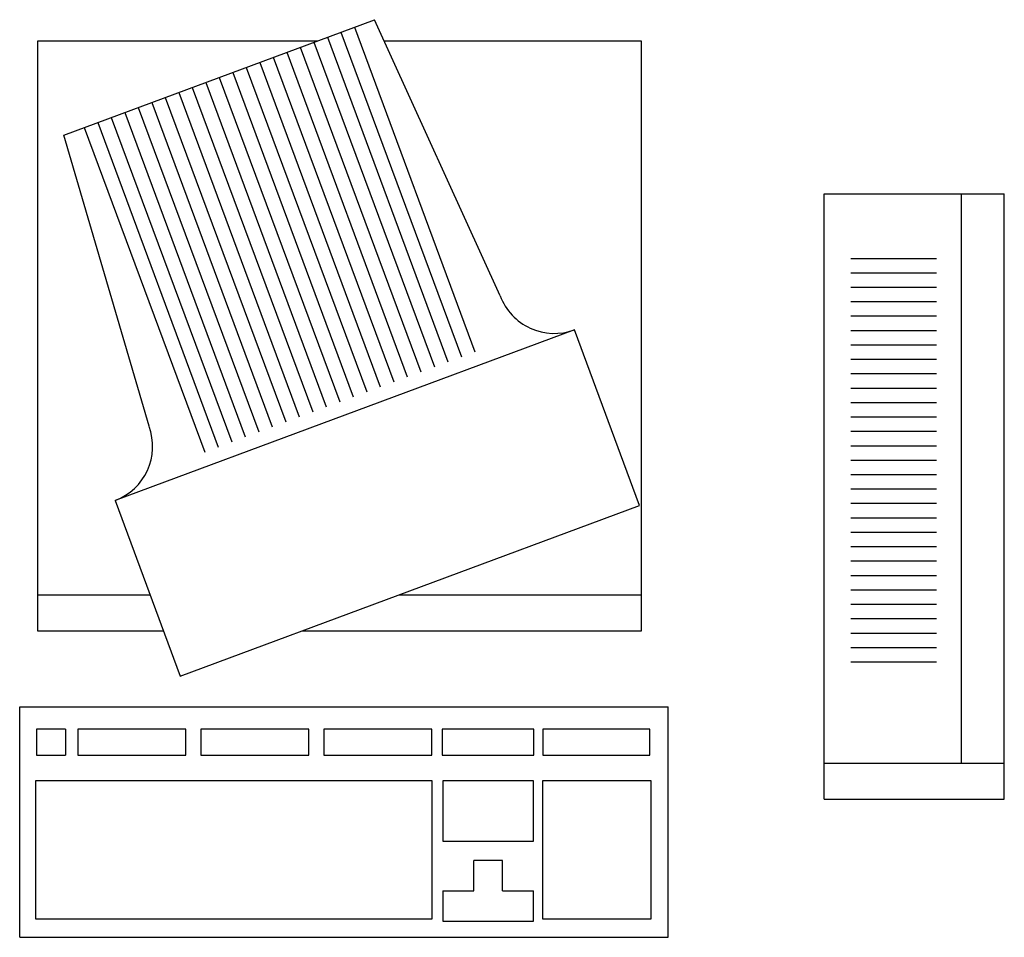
# Model space of a CAD drawing. Extents: x 2.216 to 2.899, y 33.21 to 33.847.
import ezdxf

# ---------------------------------------------------------------- set-up
doc = ezdxf.new("R2010")
doc.units = 0
doc.header["$MEASUREMENT"] = 0
doc.layers.get('0').update_dxf_attribs({"linetype": 'CONTINUOUS'})

msp = doc.modelspace()

# ---------------------------------------------------------------- linework, layer by layer
at = {"color": 0}
for p, q in [((2.24665, 33.76665), (2.46226, 33.84673)), ((2.54944, 33.6551), (2.46226, 33.84673)), ((2.43882, 33.83803), (2.52245, 33.61289)), ((2.4482, 33.84151), (2.53182, 33.61637)), ((2.42007, 33.83106), (2.5037, 33.60593)), ((2.42945, 33.83455), (2.51308, 33.60941)), ((2.40133, 33.8241), (2.48495, 33.59896)), ((2.4107, 33.82758), (2.49433, 33.60244)), ((2.38258, 33.81714), (2.4662, 33.592)), ((2.39195, 33.82062), (2.47558, 33.59548)), ((2.36383, 33.81017), (2.44746, 33.58503)), ((2.3732, 33.81365), (2.45683, 33.58852)), ((2.34508, 33.80321), (2.42871, 33.57807)), ((2.35446, 33.80669), (2.43808, 33.58155)), ((2.32633, 33.79624), (2.40996, 33.57111)), ((2.33571, 33.79973), (2.41933, 33.57459)), ((2.30758, 33.78928), (2.39121, 33.56414)), ((2.31696, 33.79276), (2.40059, 33.56762)), ((2.28884, 33.78232), (2.37246, 33.55718)), ((2.29821, 33.7858), (2.38184, 33.56066)), ((2.27009, 33.77535), (2.35371, 33.55021)), ((2.27946, 33.77883), (2.36309, 33.5537)), ((2.26071, 33.77187), (2.34434, 33.54673)), ((2.30571, 33.56457), (2.24665, 33.76665)), ((2.77424, 33.30593), (2.77424, 33.72593)), ((2.77424, 33.72593), (2.89924, 33.72593)), ((2.86924, 33.72593), (2.86924, 33.33093)), ((2.89924, 33.30593), (2.89924, 33.72593)), ((2.79273, 33.68114), (2.85227, 33.68114)), ((2.79273, 33.67114), (2.85227, 33.67114)), ((2.79273, 33.66114), (2.85227, 33.66114)), ((2.79273, 33.65114), (2.85227, 33.65114)), ((2.79273, 33.64114), (2.85227, 33.64114)), ((2.79273, 33.63114), (2.85227, 33.63114)), ((2.79273, 33.62114), (2.85227, 33.62114)), ((2.79273, 33.61114), (2.85227, 33.61114)), ((2.79273, 33.60114), (2.85227, 33.60114)), ((2.79273, 33.59114), (2.85227, 33.59114)), ((2.79273, 33.58114), (2.85227, 33.58114)), ((2.79273, 33.57114), (2.85227, 33.57114)), ((2.79273, 33.56114), (2.85227, 33.56114)), ((2.79273, 33.55114), (2.85227, 33.55114)), ((2.79273, 33.54114), (2.85227, 33.54114)), ((2.79273, 33.53114), (2.85227, 33.53114)), ((2.79273, 33.52114), (2.85227, 33.52114)), ((2.79273, 33.51114), (2.85227, 33.51114)), ((2.79273, 33.50114), (2.85227, 33.50114)), ((2.79273, 33.49114), (2.85227, 33.49114)), ((2.79273, 33.48114), (2.85227, 33.48114)), ((2.79273, 33.47114), (2.85227, 33.47114)), ((2.79273, 33.46114), (2.85227, 33.46114)), ((2.22832, 33.44756), (2.3065, 33.44756)), ((2.47895, 33.44756), (2.64746, 33.44756)), ((2.79273, 33.45114), (2.85227, 33.45114)), ((2.79273, 33.44114), (2.85227, 33.44114)), ((2.79273, 33.43114), (2.85227, 33.43114)), ((2.79273, 33.42114), (2.85227, 33.42114)), ((2.79273, 33.41114), (2.85227, 33.41114)), ((2.79273, 33.40114), (2.85227, 33.40114)), ((2.21595, 33.37001), (2.66595, 33.37001)), ((2.21595, 33.21001), (2.21595, 33.37001)), ((2.66595, 33.21001), (2.66595, 33.37001)), ((2.24772, 33.3545), (2.24772, 33.33631)), ((2.50916, 33.3545), (2.50916, 33.33631)), ((2.77424, 33.33093), (2.89924, 33.33093)), ((2.77424, 33.30593), (2.89924, 33.30593)), ((2.55104, 33.26321), (2.53104, 33.26321)), ((2.53104, 33.24221), (2.53104, 33.26321)), ((2.55104, 33.24221), (2.55104, 33.26321)), ((2.50951, 33.24221), (2.50951, 33.2212)), ((2.50951, 33.24221), (2.53104, 33.24221)), ((2.55104, 33.24221), (2.57258, 33.24221)), ((2.57258, 33.2212), (2.57258, 33.24221)), ((2.50951, 33.2212), (2.57258, 33.2212)), ((2.21595, 33.21001), (2.66595, 33.21001))]:
    msp.add_line(p, q, dxfattribs=at)
for points in [[(2.22832, 33.83192), (2.22832, 33.42256), (2.31579, 33.42256)], [(2.42238, 33.83192), (2.22832, 33.83192)], [(2.41164, 33.42256), (2.64746, 33.42256), (2.64746, 33.83192), (2.469, 33.83192)], [(2.24772, 33.3545), (2.22772, 33.3545)], [(2.22772, 33.3545), (2.22772, 33.33631), (2.24772, 33.33631)], [(2.50916, 33.33631), (2.57272, 33.33631), (2.57272, 33.3545), (2.50916, 33.3545)]]:
    msp.add_lwpolyline(points, dxfattribs=at)
for points in [[(2.28214, 33.51314), (2.32741, 33.39128), (2.64613, 33.50966), (2.60087, 33.63153)], [(2.25626, 33.33631), (2.3312, 33.33631), (2.3312, 33.3545), (2.25626, 33.3545)], [(2.34166, 33.33631), (2.4166, 33.33631), (2.4166, 33.3545), (2.34166, 33.3545)], [(2.42705, 33.33631), (2.50199, 33.33631), (2.50199, 33.3545), (2.42705, 33.3545)], [(2.57892, 33.3545), (2.57892, 33.33631), (2.65326, 33.33631), (2.65326, 33.3545)], [(2.22685, 33.31865), (2.22685, 33.22294), (2.50226, 33.22294), (2.50226, 33.31865)], [(2.50951, 33.31865), (2.50951, 33.27665), (2.57258, 33.27665), (2.57258, 33.31865)], [(2.57886, 33.31865), (2.57886, 33.22294), (2.65407, 33.22294), (2.65407, 33.31865)]]:
    msp.add_lwpolyline(points, close=True, dxfattribs=at)
for centre, start, end in [((2.58694, 33.66903), 200.37739, 290.37739), ((2.26822, 33.55064), 290.37739, 20.37739)]:
    msp.add_arc(centre, 0.04, start, end, dxfattribs=at)

doc.saveas('drawing.dxf')
